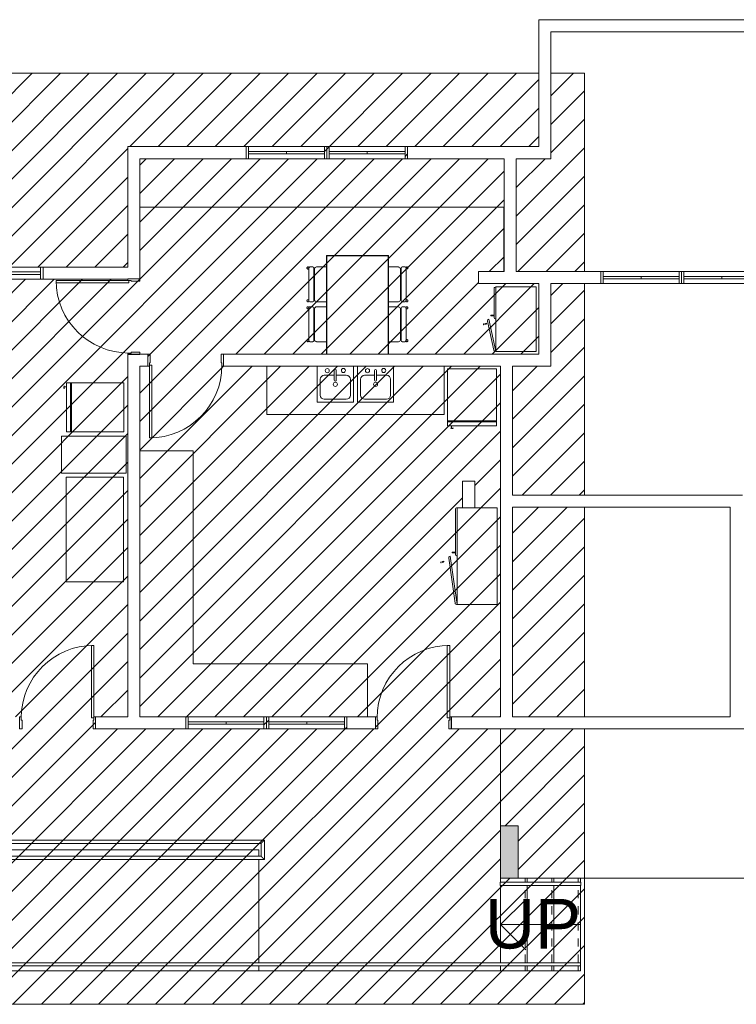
# Model space of a CAD drawing. Header units: metres. Extents: x -32 to 570, y -81 to 66.
# Tile 22 of 27: x 28 to 37, y -12 to 1. Entities that reach past the tile are written whole.
import ezdxf

# ---------------------------------------------------------------- set-up
doc = ezdxf.new("R2010")
doc.units = ezdxf.units.M
doc.linetypes.add('_Tracejado pequeno', pattern=[0.00225, 0.0015, -0.00075])
for name, color, linetype, lineweight in [('A-DETL', 90, 'Continuous', 25), ('A-DETL-GENF', 92, 'Continuous', 25), ('A-DOOR', 31, 'Continuous', 25), ('A-FLOR', 192, 'Continuous', 25), ('A-FLOR-HRAL', 11, 'Continuous', 25), ('A-FLOR-LEVL', 51, 'Continuous', 25), ('A-GLAZ', 151, 'Continuous', 25), ('A-WALL', 113, 'Continuous', 25), ('G-IMPT', 8, 'Continuous', 25), ('I-FURN', 30, 'Continuous', 25), ('P-SANR-FIXT', 6, 'Continuous', 25), ('Q-CASE', 31, 'Continuous', 25), ('Q-SPCQ', 91, 'Continuous', 25), ('S-COLS', 52, 'Continuous', 25), ('S-STRS', 31, 'Continuous', 25), ('S-STRS-ANNO', 31, 'Continuous', 25), ('S-STRS-IDEN', 31, 'Continuous', 25)]:
    doc.layers.add(name, color=color, linetype=linetype, lineweight=lineweight)
doc.styles.add('Arial_3', font='arial.ttf', dxfattribs={"height": 0.614708})

# ---------------------------------------------------------------- blocks, each defined once
blk = doc.blocks.new('Porta acessivel 90cm-FLA - 90x210 _acessível s_ barra_-4342257-PLANTA BAIXA')
at = {"layer": 'A-DOOR', "lineweight": 9}
for p, q in [((0.4125, 0.9626), (0.4125, 0.0626)), ((0.4425, 0.9626), (0.4125, 0.9626)), ((0.4425, 0.0626), (0.4425, 0.9626)), ((0.4125, 0.0626), (0.4425, 0.0626))]:
    blk.add_line(p, q, dxfattribs=at)
at = {"layer": 'A-DOOR', "lineweight": 13}
for p, q in [((-0.4575, 0.075), (-0.4775, 0.075)), ((-0.4775, 0.075), (-0.4775, -0.075)), ((-0.4575, 0.0338), (-0.4575, 0.075)), ((-0.4475, 0.0338), (-0.4575, 0.0338)), ((-0.4475, -0.075), (-0.4475, 0.0338)), ((0.4325, 0.0338), (0.4425, 0.0338)), ((0.4325, -0.075), (0.4325, 0.0338)), ((0.4425, 0.0338), (0.4425, 0.075)), ((0.4425, 0.075), (0.4625, 0.075)), ((0.4625, 0.075), (0.4625, -0.075)), ((-0.4775, -0.075), (-0.4475, -0.075)), ((0.4625, -0.075), (0.4325, -0.075))]:
    blk.add_line(p, q, dxfattribs=at)
at = {"layer": 'A-DOOR', "lineweight": 9}
blk.add_arc((0.4425, 0.0626), 0.9, 90, 180, dxfattribs=at)
blk = doc.blocks.new('Janela Abrir- 2 folhas-FLA_GLEOKrfa - 60x50 h_1_60-4411848-PLANTA BAIXA')
at = {"layer": 'A-GLAZ', "lineweight": 9}
for p, q in [((-0.5, 0.075), (-0.47, 0.075)), ((-0.5, -0.075), (-0.5, 0.075)), ((-0.47, 0.075), (-0.47, -0.075)), ((-0.47, 0.075), (0.47, 0.075)), ((-0.47, 0.015), (-0.47, -0.015)), ((-0.47, 0.015), (0, 0.015)), ((0, 0.015), (0, -0.015)), ((0.47, 0.015), (0, 0.015)), ((0, 0.015), (0, -0.015)), ((0.47, 0.075), (0.5, 0.075)), ((0.47, -0.075), (0.47, 0.075)), ((0.47, 0.015), (0.47, -0.015)), ((0.5, 0.075), (0.5, -0.075)), ((-0.47, -0.075), (-0.5, -0.075)), ((-0.47, -0.015), (0, -0.015)), ((0.47, -0.075), (-0.47, -0.075)), ((0.47, -0.015), (0, -0.015)), ((0.5, -0.075), (0.47, -0.075))]:
    blk.add_line(p, q, dxfattribs=at)
blk = doc.blocks.new('Janela Abrir- 2 folhas-FLA_GLEOKrfa - 60x50 h_1_60-4411633-PLANTA BAIXA')
at = {"layer": 'A-GLAZ', "lineweight": 9}
for p, q in [((-0.47, 0.075), (-0.5, 0.075)), ((-0.5, 0.075), (-0.5, -0.075)), ((-0.47, -0.075), (-0.47, 0.075)), ((0.47, 0.075), (-0.47, 0.075)), ((-0.47, -0.015), (-0.47, 0.015)), ((-0.47, 0.015), (0, 0.015)), ((0, -0.015), (0, 0.015)), ((0.47, 0.015), (0, 0.015)), ((0, -0.015), (0, 0.015)), ((0.47, 0.075), (0.47, -0.075)), ((0.5, 0.075), (0.47, 0.075)), ((0.47, -0.015), (0.47, 0.015)), ((0.5, -0.075), (0.5, 0.075)), ((-0.5, -0.075), (-0.47, -0.075)), ((-0.47, -0.015), (0, -0.015)), ((-0.47, -0.075), (0.47, -0.075)), ((0.47, -0.015), (0, -0.015)), ((0.47, -0.075), (0.5, -0.075))]:
    blk.add_line(p, q, dxfattribs=at)
blk = doc.blocks.new('Porta acessivel 90cm-FLA - 90x210 _acessível s_ barra_-4481308-PLANTA BAIXA')
at = {"layer": 'A-DOOR', "lineweight": 9}
for p, q in [((0.4125, 0.9626), (0.4125, 0.0626)), ((0.4425, 0.9626), (0.4125, 0.9626)), ((0.4425, 0.0626), (0.4425, 0.9626)), ((0.4125, 0.0626), (0.4425, 0.0626))]:
    blk.add_line(p, q, dxfattribs=at)
at = {"layer": 'A-DOOR', "lineweight": 13}
for p, q in [((-0.4575, 0.075), (-0.4775, 0.075)), ((-0.4775, 0.075), (-0.4775, -0.075)), ((-0.4575, 0.0338), (-0.4575, 0.075)), ((-0.4475, 0.0338), (-0.4575, 0.0338)), ((-0.4475, -0.075), (-0.4475, 0.0338)), ((0.4325, 0.0338), (0.4425, 0.0338)), ((0.4325, -0.075), (0.4325, 0.0338)), ((0.4425, 0.0338), (0.4425, 0.075)), ((0.4425, 0.075), (0.4625, 0.075)), ((0.4625, 0.075), (0.4625, -0.075)), ((-0.4775, -0.075), (-0.4475, -0.075)), ((0.4625, -0.075), (0.4325, -0.075))]:
    blk.add_line(p, q, dxfattribs=at)
at = {"layer": 'A-DOOR', "lineweight": 9}
blk.add_arc((0.4425, 0.0626), 0.9, 90, 180, dxfattribs=at)
blk = doc.blocks.new('Janela Abrir- 2 folhas-FLA_GLEOKrfa - 60x50 h_1_60-4411647-PLANTA BAIXA')
at = {"layer": 'A-GLAZ', "lineweight": 9}
for p, q in [((-0.47, 0.075), (-0.5, 0.075)), ((-0.5, 0.075), (-0.5, -0.075)), ((-0.47, -0.075), (-0.47, 0.075)), ((0.47, 0.075), (-0.47, 0.075)), ((-0.47, -0.015), (-0.47, 0.015)), ((-0.47, 0.015), (0, 0.015)), ((0, -0.015), (0, 0.015)), ((0.47, 0.015), (0, 0.015)), ((0, -0.015), (0, 0.015)), ((0.47, 0.075), (0.47, -0.075)), ((0.5, 0.075), (0.47, 0.075)), ((0.47, -0.015), (0.47, 0.015)), ((0.5, -0.075), (0.5, 0.075)), ((-0.5, -0.075), (-0.47, -0.075)), ((-0.47, -0.015), (0, -0.015)), ((-0.47, -0.075), (0.47, -0.075)), ((0.47, -0.015), (0, -0.015)), ((0.47, -0.075), (0.5, -0.075))]:
    blk.add_line(p, q, dxfattribs=at)
blk = doc.blocks.new('Janela Abrir- 2 folhas-FLA_GLEOKrfa - 60x50 h_1_60-4411646-PLANTA BAIXA')
at = {"layer": 'A-GLAZ', "lineweight": 9}
for p, q in [((-0.5, 0.075), (-0.47, 0.075)), ((-0.5, -0.075), (-0.5, 0.075)), ((-0.47, 0.075), (-0.47, -0.075)), ((-0.47, 0.075), (0.47, 0.075)), ((-0.47, 0.015), (-0.47, -0.015)), ((-0.47, 0.015), (0, 0.015)), ((0, 0.015), (0, -0.015)), ((0.47, 0.015), (0, 0.015)), ((0, 0.015), (0, -0.015)), ((0.47, 0.075), (0.5, 0.075)), ((0.47, -0.075), (0.47, 0.075)), ((0.47, 0.015), (0.47, -0.015)), ((0.5, 0.075), (0.5, -0.075)), ((-0.47, -0.075), (-0.5, -0.075)), ((-0.47, -0.015), (0, -0.015)), ((0.47, -0.075), (-0.47, -0.075)), ((0.47, -0.015), (0, -0.015)), ((0.5, -0.075), (0.47, -0.075))]:
    blk.add_line(p, q, dxfattribs=at)
blk = doc.blocks.new('Janela Abrir- 2 folhas-FLA_GLEOKrfa - 60x50 h_1_60-V32-PLANTA BAIXA')
at = {"layer": 'A-GLAZ', "lineweight": 9}
for p, q in [((-0.47, 0.075), (-0.5, 0.075)), ((-0.5, 0.075), (-0.5, -0.075)), ((-0.47, -0.075), (-0.47, 0.075)), ((0.47, 0.075), (-0.47, 0.075)), ((-0.47, -0.015), (-0.47, 0.015)), ((-0.47, 0.015), (0, 0.015)), ((0, -0.015), (0, 0.015)), ((0.47, 0.015), (0, 0.015)), ((0, -0.015), (0, 0.015)), ((0.47, 0.075), (0.47, -0.075)), ((0.5, 0.075), (0.47, 0.075)), ((0.47, -0.015), (0.47, 0.015)), ((0.5, -0.075), (0.5, 0.075)), ((-0.5, -0.075), (-0.47, -0.075)), ((-0.47, -0.015), (0, -0.015)), ((-0.47, -0.075), (0.47, -0.075)), ((0.47, -0.015), (0, -0.015)), ((0.47, -0.075), (0.5, -0.075))]:
    blk.add_line(p, q, dxfattribs=at)
blk = doc.blocks.new('Janela Abrir- 2 folhas-FLA_GLEOKrfa - 60x50 h_1_60-V33-PLANTA BAIXA')
at = {"layer": 'A-GLAZ', "lineweight": 9}
for p, q in [((-0.5, 0.075), (-0.47, 0.075)), ((-0.5, -0.075), (-0.5, 0.075)), ((-0.47, 0.075), (-0.47, -0.075)), ((-0.47, 0.075), (0.47, 0.075)), ((-0.47, 0.015), (-0.47, -0.015)), ((-0.47, 0.015), (0, 0.015)), ((0, 0.015), (0, -0.015)), ((0.47, 0.015), (0, 0.015)), ((0, 0.015), (0, -0.015)), ((0.47, 0.075), (0.5, 0.075)), ((0.47, -0.075), (0.47, 0.075)), ((0.47, 0.015), (0.47, -0.015)), ((0.5, 0.075), (0.5, -0.075)), ((-0.47, -0.075), (-0.5, -0.075)), ((-0.47, -0.015), (0, -0.015)), ((0.47, -0.075), (-0.47, -0.075)), ((0.47, -0.015), (0, -0.015)), ((0.5, -0.075), (0.47, -0.075))]:
    blk.add_line(p, q, dxfattribs=at)
blk = doc.blocks.new('Granito 2 - Granito 1-4359896-PLANTA BAIXA')
at = {"layer": 'Q-CASE', "lineweight": 9}
for p, q in [((-2.582, -4.667), (-3.242, -4.667)), ((-2.582, -7.281), (-2.582, -4.667)), ((-2.582, -7.307), (-2.582, -7.281)), ((-0.417, -7.307), (-2.582, -7.307)), ((-0.417, -7.967), (-0.417, -7.307))]:
    blk.add_line(p, q, dxfattribs=at)
blk = doc.blocks.new('Granito2 - Granito2-4359973-PLANTA BAIXA')
at = {"layer": 'Q-CASE', "lineweight": 9}
blk.add_line((-3.242, -1.642), (1.278, -1.642), dxfattribs=at)
blk = doc.blocks.new('Bancada4 - Bancada6-4360181-PLANTA BAIXA')
at = {"layer": 'Q-CASE', "lineweight": 9}
for p, q in [((-1.667, -3.617), (-1.667, -4.217)), ((-1.043, -4.064), (-1.043, -3.617)), ((-0.593, -3.617), (-0.593, -4.064)), ((-0.543, -4.064), (-0.543, -3.617)), ((-0.093, -3.617), (-0.093, -4.064)), ((0.533, -4.217), (0.533, -3.617)), ((-0.593, -4.064), (-1.043, -4.064)), ((-0.093, -4.064), (-0.543, -4.064)), ((-1.667, -4.217), (0.533, -4.217))]:
    blk.add_line(p, q, dxfattribs=at)
blk = doc.blocks.new('_Produtos_Arq_Bib_Freezer_-_Upright_404 - 11ZREF01_dwg-4382188-PLANTA BAIXA')
at = {"layer": 'G-IMPT', "lineweight": 9}
for p, q in [((0, 0), (0, 0.61)), ((0.648, 0.61), (0, 0.61)), ((0.66, 0.61), (0.648, 0.61)), ((0.648, 0.61), (0.648, 0)), ((0.648, 0), (0.648, 0.61)), ((0.66, 0.61), (0.66, 0)), ((0.711, 0.61), (0.66, 0.61)), ((0.66, 0), (0.66, 0.61)), ((0.711, 0.61), (0.711, 0)), ((0.648, 0), (0, 0)), ((0.66, 0), (0.648, 0)), ((0.711, 0), (0.66, 0)), ((0.711, 0.051), (0.737, 0.051)), ((0.737, 0.051), (0.711, 0.051)), ((0.711, 0.051), (0.737, 0.051)), ((0.737, 0.051), (0.711, 0.051)), ((0.737, 0.038), (0.737, 0.076)), ((0.737, 0.076), (0.741, 0.068)), ((0.737, 0.038), (0.737, 0.076)), ((0.737, 0.076), (0.741, 0.068)), ((0.737, 0.038), (0.737, 0.076)), ((0.737, 0.076), (0.741, 0.068)), ((0.737, 0.038), (0.737, 0.076)), ((0.737, 0.076), (0.741, 0.068)), ((0.737, 0.038), (0.74, 0.042)), ((0.737, 0.038), (0.74, 0.042)), ((0.737, 0.038), (0.74, 0.042)), ((0.737, 0.038), (0.74, 0.042)), ((0.742, 0.05), (0.74, 0.042)), ((0.742, 0.05), (0.74, 0.042)), ((0.742, 0.05), (0.74, 0.042)), ((0.742, 0.05), (0.74, 0.042)), ((0.741, 0.068), (0.742, 0.061)), ((0.741, 0.068), (0.742, 0.061)), ((0.741, 0.068), (0.742, 0.061)), ((0.741, 0.068), (0.742, 0.061)), ((0.742, 0.061), (0.742, 0.05)), ((0.742, 0.061), (0.742, 0.05)), ((0.742, 0.061), (0.742, 0.05)), ((0.742, 0.061), (0.742, 0.05))]:
    blk.add_line(p, q, dxfattribs=at)
blk = doc.blocks.new('_Produtos_Arq_Bib_Freezer_-_Upright_404 - _Produtos_Arq_Bib_Freezer_-_Upright_404-4382549-PLANTA BAIXA')
blk.add_blockref('_Produtos_Arq_Bib_Freezer_-_Upright_404 - 11ZREF01_dwg-4382188-PLANTA BAIXA', (0, 0))
blk = doc.blocks.new('Ármario Glendo - Armário 1_20x0_50-4430999-PLANTA BAIXA')
at = {"layer": 'Q-CASE', "lineweight": 9}
for p, q in [((-0.031, 0.186), (-0.034, 0.185)), ((-0.034, 0.185), (-0.031, 0.186)), ((-0.031, 0.186), (-0.034, 0.185)), ((-0.034, 0.185), (-0.031, 0.186)), ((-0.034, 0.185), (-0.031, 0.174)), ((-0.034, 0.185), (-0.031, 0.174)), ((-0.03, 0.17), (-0.028, 0.162)), ((-0.03, 0.17), (-0.028, 0.162)), ((-0.028, 0.178), (-0.027, 0.178)), ((-0.02, 0.164), (-0.028, 0.162)), ((-0.028, 0.162), (-0.02, 0.164)), ((-0.02, 0.164), (-0.028, 0.162)), ((-0.028, 0.162), (-0.02, 0.164)), ((-0.024, 0.176), (-0.026, 0.187)), ((-0.024, 0.176), (-0.026, 0.187)), ((-0.02, 0.164), (-0.022, 0.172)), ((-0.02, 0.164), (-0.022, 0.172)), ((-0.555, 0), (0.043, 0.085)), ((0.019, 0.1), (-0.541, 0.024)), ((0.065, 0.02), (0.625, 0.02)), ((0.086, 0.044), (0.086, 0.033)), ((0.086, 0.044), (0.086, 0.033)), ((0.086, 0.029), (0.086, 0.02)), ((0.086, 0.029), (0.086, 0.02)), ((0.086, 0.02), (0.094, 0.02)), ((0.094, 0.02), (0.086, 0.02)), ((0.086, 0.02), (0.094, 0.02)), ((0.094, 0.02), (0.086, 0.02)), ((0.089, 0.035), (0.09, 0.035)), ((0.09, 0.044), (0.094, 0.044)), ((0.094, 0.044), (0.09, 0.044)), ((0.09, 0.044), (0.094, 0.044)), ((0.094, 0.044), (0.09, 0.044)), ((0.094, 0.033), (0.094, 0.044)), ((0.094, 0.033), (0.094, 0.044)), ((0.094, 0.02), (0.094, 0.028)), ((0.094, 0.02), (0.094, 0.028)), ((-0.555, 0), (0.645, 0)), ((-0.555, 0), (-0.555, -0.5)), ((0.045, 0), (0.645, 0)), ((0.645, -0.07), (0.645, 0)), ((0.645, -0.5), (0.645, -0.22)), ((-0.555, -0.5), (0.645, -0.5))]:
    blk.add_line(p, q, dxfattribs=at)
at = {"layer": 'Q-CASE', "lineweight": 9, "flags": 128}
for points in [[(-0.034, 0.202), (-0.035, 0.202), (-0.036, 0.202), (-0.036, 0.201), (-0.037, 0.201), (-0.037, 0.2), (-0.038, 0.199), (-0.038, 0.199), (-0.038, 0.197), (-0.038, 0.197), (-0.038, 0.196), (-0.038, 0.196)], [(-0.028, 0.199), (-0.028, 0.199), (-0.029, 0.2), (-0.03, 0.201), (-0.031, 0.202), (-0.032, 0.202), (-0.032, 0.202), (-0.033, 0.202), (-0.034, 0.202)], [(-0.028, 0.178), (-0.029, 0.177), (-0.03, 0.176), (-0.031, 0.175), (-0.031, 0.174), (-0.032, 0.173), (-0.031, 0.172), (-0.031, 0.171), (-0.03, 0.17), (-0.029, 0.169), (-0.028, 0.169), (-0.027, 0.169), (-0.025, 0.169)], [(-0.031, 0.172), (-0.032, 0.173), (-0.031, 0.174)], [(-0.031, 0.176), (-0.03, 0.177), (-0.029, 0.177), (-0.028, 0.178)], [(-0.025, 0.169), (-0.027, 0.169), (-0.028, 0.169), (-0.029, 0.169), (-0.03, 0.17)], [(-0.022, 0.172), (-0.022, 0.173), (-0.022, 0.175), (-0.022, 0.176), (-0.023, 0.177), (-0.024, 0.177), (-0.025, 0.178), (-0.027, 0.178), (-0.028, 0.178)], [(-0.025, 0.178), (-0.024, 0.177), (-0.023, 0.177)], [(-0.022, 0.171), (-0.023, 0.17), (-0.024, 0.169), (-0.025, 0.169)], [(-0.025, 0.169), (-0.024, 0.169), (-0.023, 0.17), (-0.022, 0.171)], [(-0.022, 0.175), (-0.022, 0.173), (-0.022, 0.172)], [(0.09, 0.061), (0.09, 0.06), (0.089, 0.06), (0.088, 0.06), (0.088, 0.06), (0.087, 0.059), (0.087, 0.059), (0.086, 0.058), (0.085, 0.057), (0.085, 0.056), (0.085, 0.056), (0.085, 0.056)], [(0.085, 0.031), (0.085, 0.049), (0.085, 0.055), (0.085, 0.051), (0.085, 0.039), (0.085, 0.031)], [(0.09, 0.026), (0.089, 0.026), (0.088, 0.027), (0.087, 0.027), (0.086, 0.028), (0.085, 0.029), (0.085, 0.031), (0.085, 0.032), (0.086, 0.033), (0.087, 0.034), (0.088, 0.035)], [(0.09, 0.035), (0.089, 0.035), (0.088, 0.035), (0.087, 0.034), (0.086, 0.033), (0.085, 0.032), (0.085, 0.031), (0.085, 0.029), (0.086, 0.028), (0.087, 0.027), (0.088, 0.027), (0.089, 0.026), (0.09, 0.026)], [(0.095, 0.056), (0.095, 0.056), (0.095, 0.057), (0.095, 0.058), (0.094, 0.059), (0.093, 0.06), (0.092, 0.06), (0.091, 0.06), (0.09, 0.061)], [(0.09, 0.035), (0.092, 0.035), (0.093, 0.035), (0.094, 0.034), (0.095, 0.033), (0.095, 0.032), (0.095, 0.031), (0.095, 0.029), (0.095, 0.028), (0.094, 0.027), (0.093, 0.027), (0.092, 0.026), (0.09, 0.026)], [(0.09, 0.026), (0.092, 0.026), (0.093, 0.027), (0.094, 0.027), (0.095, 0.028), (0.095, 0.029), (0.095, 0.031), (0.095, 0.032), (0.095, 0.033), (0.094, 0.034), (0.093, 0.035), (0.092, 0.035), (0.09, 0.035)], [(0.095, 0.031), (0.095, 0.049), (0.095, 0.055), (0.095, 0.051), (0.095, 0.039), (0.095, 0.031)]]:
    blk.add_lwpolyline(points, dxfattribs=at)
at = {"layer": 'Q-CASE', "lineweight": 9}
for centre, radius, start, end in [((-0.536, 0.005), 0.02, 105, 195), ((0.028, 0.087), 0.0155, 354.0116, 125.9884), ((0.065, 0), 0.02, 90, 180), ((0.625, 0), 0.02, 360, 90)]:
    blk.add_arc(centre, radius, start, end, dxfattribs=at)
blk = doc.blocks.new('_Produtos_Arq_Bib_M_Pia da cozinha-Ilha - 450 x 450 mm-4390387-PLANTA BAIXA')
at = {"layer": 'P-SANR-FIXT', "lineweight": 9}
for p, q in [((0.003, 0.17), (0.003, 0.053)), ((0.028, 0.17), (0.028, 0.053)), ((-0.171, 0.062), (-0.171, -0.134)), ((0.003, 0.113), (-0.12, 0.113)), ((0.152, 0.113), (0.028, 0.113)), ((0.203, -0.134), (0.203, 0.062)), ((-0.12, -0.185), (0.152, -0.185))]:
    blk.add_line(p, q, dxfattribs=at)
for centre, radius, start, end in [((-0.084, 0.17), 0.0254, 360, 180), ((-0.084, 0.17), 0.0254, 180, 360), ((0.016, 0.17), 0.0127, 360, 180), ((0.117, 0.172), 0.0254, 360, 180), ((0.117, 0.172), 0.0254, 180, 0), ((-0.12, 0.062), 0.0508, 90, 180), ((0.016, 0), 0.0254, 360, 180), ((0.016, 0), 0.0254, 180, 0), ((0.016, 0.053), 0.0127, 180, 0), ((0.152, 0.062), 0.0508, 360, 90), ((-0.12, -0.134), 0.0508, 180, 270), ((0.152, -0.134), 0.0508, 270, 0)]:
    blk.add_arc(centre, radius, start, end, dxfattribs=at)
blk = doc.blocks.new('Ármario Glendo - Armário 80x50-4431076-PLANTA BAIXA')
at = {"layer": 'Q-CASE', "lineweight": 9}
for p, q in [((-0.018, 0.136), (-0.021, 0.135)), ((-0.021, 0.135), (-0.018, 0.136)), ((-0.018, 0.136), (-0.021, 0.135)), ((-0.021, 0.135), (-0.018, 0.136)), ((-0.021, 0.135), (-0.018, 0.124)), ((-0.021, 0.135), (-0.018, 0.124)), ((-0.014, 0.128), (-0.013, 0.128)), ((-0.01, 0.126), (-0.013, 0.137)), ((-0.01, 0.126), (-0.013, 0.137)), ((-0.007, 0.114), (-0.009, 0.122)), ((-0.007, 0.114), (-0.009, 0.122)), ((-0.355, 0), (0.043, 0.085)), ((0.019, 0.1), (-0.341, 0.024)), ((-0.017, 0.12), (-0.015, 0.112)), ((-0.017, 0.12), (-0.015, 0.112)), ((-0.007, 0.114), (-0.015, 0.112)), ((-0.015, 0.112), (-0.007, 0.114)), ((-0.007, 0.114), (-0.015, 0.112)), ((-0.015, 0.112), (-0.007, 0.114)), ((0.065, 0.02), (0.425, 0.02)), ((0.086, 0.044), (0.086, 0.033)), ((0.086, 0.044), (0.086, 0.033)), ((0.086, 0.029), (0.086, 0.02)), ((0.086, 0.029), (0.086, 0.02)), ((0.086, 0.02), (0.094, 0.02)), ((0.094, 0.02), (0.086, 0.02)), ((0.086, 0.02), (0.094, 0.02)), ((0.094, 0.02), (0.086, 0.02)), ((0.089, 0.035), (0.09, 0.035)), ((0.09, 0.044), (0.094, 0.044)), ((0.094, 0.044), (0.09, 0.044)), ((0.09, 0.044), (0.094, 0.044)), ((0.094, 0.044), (0.09, 0.044)), ((0.094, 0.033), (0.094, 0.044)), ((0.094, 0.033), (0.094, 0.044)), ((0.094, 0.02), (0.094, 0.028)), ((0.094, 0.02), (0.094, 0.028)), ((-0.355, 0), (0.445, 0)), ((-0.355, 0), (-0.355, -0.5)), ((0.045, 0), (0.445, 0)), ((0.445, -0.5), (0.445, 0)), ((-0.355, -0.5), (0.445, -0.5))]:
    blk.add_line(p, q, dxfattribs=at)
at = {"layer": 'Q-CASE', "lineweight": 9, "flags": 128}
for points in [[(-0.021, 0.152), (-0.022, 0.152), (-0.022, 0.152), (-0.023, 0.151), (-0.023, 0.151), (-0.024, 0.15), (-0.024, 0.149), (-0.024, 0.149), (-0.025, 0.147), (-0.025, 0.147), (-0.025, 0.146), (-0.025, 0.146)], [(-0.015, 0.149), (-0.015, 0.149), (-0.015, 0.15), (-0.016, 0.151), (-0.017, 0.152), (-0.018, 0.152), (-0.019, 0.152), (-0.02, 0.152), (-0.021, 0.152)], [(-0.018, 0.126), (-0.017, 0.127), (-0.016, 0.127), (-0.014, 0.128)], [(-0.014, 0.128), (-0.016, 0.127), (-0.017, 0.126), (-0.018, 0.125), (-0.018, 0.124), (-0.018, 0.123), (-0.018, 0.122), (-0.018, 0.121), (-0.017, 0.12), (-0.016, 0.119), (-0.015, 0.119), (-0.013, 0.119), (-0.012, 0.119)], [(-0.018, 0.122), (-0.018, 0.123), (-0.018, 0.124)], [(-0.008, 0.122), (-0.008, 0.123), (-0.008, 0.125), (-0.009, 0.126), (-0.01, 0.127), (-0.011, 0.127), (-0.012, 0.128), (-0.013, 0.128), (-0.014, 0.128)], [(-0.012, 0.128), (-0.011, 0.127), (-0.01, 0.127)], [(-0.008, 0.125), (-0.008, 0.123), (-0.008, 0.122)], [(-0.012, 0.119), (-0.013, 0.119), (-0.015, 0.119), (-0.016, 0.119), (-0.017, 0.12)], [(-0.009, 0.121), (-0.01, 0.12), (-0.011, 0.119), (-0.012, 0.119)], [(-0.012, 0.119), (-0.011, 0.119), (-0.01, 0.12), (-0.009, 0.121)], [(0.09, 0.061), (0.09, 0.06), (0.089, 0.06), (0.088, 0.06), (0.088, 0.06), (0.087, 0.059), (0.087, 0.059), (0.086, 0.058), (0.085, 0.057), (0.085, 0.056), (0.085, 0.056), (0.085, 0.056)], [(0.085, 0.031), (0.085, 0.049), (0.085, 0.055), (0.085, 0.051), (0.085, 0.039), (0.085, 0.031)], [(0.09, 0.026), (0.089, 0.026), (0.088, 0.027), (0.087, 0.027), (0.086, 0.028), (0.085, 0.029), (0.085, 0.031), (0.085, 0.032), (0.086, 0.033), (0.087, 0.034), (0.088, 0.035)], [(0.09, 0.035), (0.089, 0.035), (0.088, 0.035), (0.087, 0.034), (0.086, 0.033), (0.085, 0.032), (0.085, 0.031), (0.085, 0.029), (0.086, 0.028), (0.087, 0.027), (0.088, 0.027), (0.089, 0.026), (0.09, 0.026)], [(0.095, 0.056), (0.095, 0.056), (0.095, 0.057), (0.095, 0.058), (0.094, 0.059), (0.093, 0.06), (0.092, 0.06), (0.091, 0.06), (0.09, 0.061)], [(0.09, 0.035), (0.092, 0.035), (0.093, 0.035), (0.094, 0.034), (0.095, 0.033), (0.095, 0.032), (0.095, 0.031), (0.095, 0.029), (0.095, 0.028), (0.094, 0.027), (0.093, 0.027), (0.092, 0.026), (0.09, 0.026)], [(0.09, 0.026), (0.092, 0.026), (0.093, 0.027), (0.094, 0.027), (0.095, 0.028), (0.095, 0.029), (0.095, 0.031), (0.095, 0.032), (0.095, 0.033), (0.094, 0.034), (0.093, 0.035), (0.092, 0.035), (0.09, 0.035)], [(0.095, 0.031), (0.095, 0.049), (0.095, 0.055), (0.095, 0.051), (0.095, 0.039), (0.095, 0.031)]]:
    blk.add_lwpolyline(points, dxfattribs=at)
at = {"layer": 'Q-CASE', "lineweight": 9}
for centre, radius, start, end in [((-0.336, 0.005), 0.02, 105, 195), ((0.028, 0.087), 0.0155, 354.0116, 125.9884), ((0.065, 0), 0.02, 90, 180), ((0.425, 0), 0.02, 360, 90)]:
    blk.add_arc(centre, radius, start, end, dxfattribs=at)
blk = doc.blocks.new('_Produtos_Arq_Bib_Freezer_Chest_395 - 72_ x 28_-4396814-PLANTA BAIXA')
at = {"layer": 'Q-SPCQ', "lineweight": 9}
for p, q in [((-0.65, -0.3556), (-0.65, 0.3556)), ((-0.65, 0.3556), (0.65, 0.3556)), ((0.65, 0.3556), (0.65, -0.3556)), ((0.65, -0.3556), (-0.65, -0.3556))]:
    blk.add_line(p, q, dxfattribs=at)
blk = doc.blocks.new('_Produtos_Arq_Bib_M_Armário base-Porta simples - 300 mm-4399097-PLANTA BAIXA')
at = {"layer": 'Q-CASE', "lineweight": 9}
for p, q in [((0.249, 0), (-0.211, 0)), ((-0.211, 0), (-0.211, -0.8)), ((0.249, -0.8), (0.249, 0)), ((-0.211, -0.8), (0.249, -0.8))]:
    blk.add_line(p, q, dxfattribs=at)
blk = doc.blocks.new('Mesa Glendo 1_20X_75 - 72x30-4473434-PLANTA BAIXA')
at = {"layer": 'I-FURN', "lineweight": 9}
for p, q in [((0.613, 0.384), (-0.613, 0.384)), ((-0.612, -0.383), (-0.612, 0.383)), ((-0.612, 0.383), (0.612, 0.383)), ((-0.611, 0.383), (-0.612, 0.383)), ((-0.611, 0.383), (0.611, 0.383)), ((-0.611, -0.383), (-0.611, 0.383)), ((-0.61, 0.381), (-0.61, -0.381)), ((0.61, 0.381), (-0.61, 0.381)), ((0.61, 0.381), (-0.61, 0.381)), ((-0.61, 0.381), (-0.61, -0.381)), ((0.61, 0.381), (0.61, -0.381)), ((0.61, -0.381), (0.61, 0.381)), ((0.611, -0.383), (0.611, 0.383)), ((0.611, 0.383), (0.612, 0.383)), ((0.612, 0.383), (0.612, -0.383)), ((0.613, -0.384), (0.613, 0.384)), ((-0.613, -0.384), (0.613, -0.384)), ((-0.612, -0.383), (-0.611, -0.383)), ((0.612, -0.383), (-0.612, -0.383)), ((0.611, -0.383), (-0.611, -0.383)), ((-0.61, -0.381), (0.61, -0.381)), ((-0.61, -0.381), (0.61, -0.381)), ((0.612, -0.383), (0.611, -0.383))]:
    blk.add_line(p, q, dxfattribs=at)
for points in [[(-0.612, 0.383), (-0.612, 0.383), (-0.612, 0.384), (-0.612, 0.384), (-0.612, 0.384)], [(-0.612, -0.384), (-0.612, -0.384), (-0.612, -0.384), (-0.612, -0.383), (-0.612, -0.383)]]:
    blk.add_open_spline(points, degree=3, dxfattribs=at)
for points, knots in [([(0.612, 0.383), (0.612, 0.383), (0.612, 0.384), (0.612, 0.384), (0.613, 0.384), (0.613, 0.384)], [-1, -1, -1, -1, -0.75, -0.5, -0.2839626, -0.2839626, -0.2839626, -0.2839626]), ([(0.613, -0.384), (0.613, -0.384), (0.612, -0.384), (0.612, -0.384), (0.612, -0.383), (0.612, -0.383)], [0.2839626, 0.2839626, 0.2839626, 0.2839626, 0.5, 0.75, 1, 1, 1, 1])]:
    blk.add_open_spline(points, degree=3, knots=knots, dxfattribs=at)
blk = doc.blocks.new('Chair-Breuer - Chair-Breuer-4470652-PLANTA BAIXA')
at = {"layer": 'I-FURN', "lineweight": 9}
for p, q in [((-0.216, -0.003), (-0.216, -0.127)), ((0.216, -0.127), (0.216, -0.003)), ((-0.216, -0.174), (-0.216, -0.211)), ((0.203, -0.161), (-0.203, -0.161)), ((-0.203, -0.224), (0.203, -0.224)), ((-0.191, -0.152), (0.19, -0.152)), ((0.216, -0.211), (0.216, -0.174))]:
    blk.add_line(p, q, dxfattribs=at)
for centre, radius, start, end in [((-0.191, -0.127), 0.0254, 180, 270), ((-0.203, -0.174), 0.0127, 90, 180), ((-0.203, -0.211), 0.0127, 180, 270), ((0.19, -0.127), 0.0254, 270, 360), ((0.203, -0.174), 0.0127, 0, 90), ((0.203, -0.211), 0.0127, 270, 0)]:
    blk.add_arc(centre, radius, start, end, dxfattribs=at)
for points in [[(-0.203, -0.22), (-0.205, -0.22), (-0.207, -0.221), (-0.209, -0.222), (-0.212, -0.223), (-0.215, -0.227), (-0.217, -0.231), (-0.216, -0.237), (-0.214, -0.241), (-0.211, -0.244), (-0.207, -0.245), (-0.205, -0.246), (-0.203, -0.246)], [(-0.203, -0.246), (-0.202, -0.246), (-0.2, -0.245), (-0.198, -0.244), (-0.195, -0.243), (-0.192, -0.239), (-0.19, -0.235), (-0.191, -0.229), (-0.193, -0.225), (-0.196, -0.222), (-0.2, -0.221), (-0.202, -0.22), (-0.203, -0.22)], [(0.204, -0.22), (0.203, -0.22), (0.201, -0.221), (0.198, -0.222), (0.195, -0.223), (0.192, -0.227), (0.191, -0.231), (0.191, -0.237), (0.194, -0.241), (0.196, -0.244), (0.2, -0.245), (0.202, -0.246), (0.204, -0.246)], [(0.204, -0.246), (0.205, -0.246), (0.207, -0.245), (0.21, -0.244), (0.212, -0.243), (0.215, -0.239), (0.217, -0.235), (0.216, -0.229), (0.214, -0.225), (0.211, -0.222), (0.208, -0.221), (0.205, -0.22), (0.204, -0.22)]]:
    blk.add_open_spline(points, degree=3, knots=[0, 0, 0, 0, 0.076923, 0.153846, 0.230769, 0.307692, 0.461538, 0.615385, 0.711538, 0.807692, 0.903846, 1, 1, 1, 1], dxfattribs=at)
blk = doc.blocks.new('Chair-Breuer - Chair-Breuer-V37-PLANTA BAIXA')
at = {"layer": 'I-FURN', "lineweight": 9}
for p, q in [((-0.216, -0.005), (-0.216, -0.127)), ((0.216, -0.127), (0.216, -0.005)), ((-0.216, -0.174), (-0.216, -0.211)), ((0.203, -0.161), (-0.203, -0.161)), ((-0.203, -0.224), (0.203, -0.224)), ((-0.191, -0.152), (0.19, -0.152)), ((0.216, -0.211), (0.216, -0.174))]:
    blk.add_line(p, q, dxfattribs=at)
for centre, radius, start, end in [((-0.191, -0.127), 0.0254, 180, 270), ((-0.203, -0.174), 0.0127, 90, 180), ((-0.203, -0.211), 0.0127, 180, 270), ((0.19, -0.127), 0.0254, 270, 360), ((0.203, -0.174), 0.0127, 0, 90), ((0.203, -0.211), 0.0127, 270, 0)]:
    blk.add_arc(centre, radius, start, end, dxfattribs=at)
for points in [[(-0.203, -0.22), (-0.205, -0.22), (-0.207, -0.221), (-0.209, -0.222), (-0.212, -0.223), (-0.215, -0.227), (-0.217, -0.231), (-0.216, -0.237), (-0.214, -0.241), (-0.211, -0.244), (-0.207, -0.245), (-0.205, -0.246), (-0.203, -0.246)], [(-0.203, -0.246), (-0.202, -0.246), (-0.2, -0.245), (-0.198, -0.244), (-0.195, -0.243), (-0.192, -0.239), (-0.19, -0.235), (-0.191, -0.229), (-0.193, -0.225), (-0.196, -0.222), (-0.2, -0.221), (-0.202, -0.22), (-0.203, -0.22)], [(0.204, -0.22), (0.203, -0.22), (0.201, -0.221), (0.198, -0.222), (0.195, -0.223), (0.192, -0.227), (0.191, -0.231), (0.191, -0.237), (0.194, -0.241), (0.196, -0.244), (0.2, -0.245), (0.202, -0.246), (0.204, -0.246)], [(0.204, -0.246), (0.205, -0.246), (0.207, -0.245), (0.21, -0.244), (0.212, -0.243), (0.215, -0.239), (0.217, -0.235), (0.216, -0.229), (0.214, -0.225), (0.211, -0.222), (0.208, -0.221), (0.205, -0.22), (0.204, -0.22)]]:
    blk.add_open_spline(points, degree=3, knots=[0, 0, 0, 0, 0.076923, 0.153846, 0.230769, 0.307692, 0.461538, 0.615385, 0.711538, 0.807692, 0.903846, 1, 1, 1, 1], dxfattribs=at)
blk = doc.blocks.new('Railing - Railing-4483682-PLANTA BAIXA')
at = {"layer": 'A-FLOR-HRAL', "lineweight": 9}
for p, q in [((-8.967, -11.017), (2.223, -11.017)), ((-8.967, -11.057), (-8.967, -11.017)), ((-8.967, -11.057), (2.223, -11.057)), ((2.223, -11.017), (2.223, -11.057))]:
    blk.add_line(p, q, dxfattribs=at)
blk = doc.blocks.new('Railing - Railing-4493142-PLANTA BAIXA')
at = {"layer": 'A-FLOR-HRAL', "lineweight": 9}
for p, q in [((-1.697, -9.497), (-12.174, -9.497)), ((-12.174, -9.537), (-12.174, -9.497)), ((-1.697, -9.737), (-1.697, -9.497)), ((-12.174, -9.537), (-1.737, -9.537)), ((-1.737, -9.537), (-1.737, -9.697)), ((-1.737, -9.697), (-8.967, -9.697)), ((-8.967, -9.737), (-8.967, -9.697)), ((-8.967, -9.737), (-1.697, -9.737))]:
    blk.add_line(p, q, dxfattribs=at)
for points in [[(-1.737, -9.537), (-1.737, -9.537), (-1.737, -9.537), (-1.736, -9.536), (-1.735, -9.534), (-1.734, -9.533), (-1.732, -9.532), (-1.731, -9.531), (-1.73, -9.529), (-1.728, -9.527), (-1.726, -9.526), (-1.725, -9.525), (-1.724, -9.523), (-1.723, -9.522), (-1.721, -9.521), (-1.72, -9.52), (-1.719, -9.518), (-1.717, -9.517), (-1.716, -9.516), (-1.715, -9.514), (-1.713, -9.513), (-1.712, -9.512), (-1.711, -9.511), (-1.71, -9.509), (-1.709, -9.508), (-1.707, -9.507), (-1.706, -9.506), (-1.705, -9.505), (-1.704, -9.503), (-1.702, -9.502), (-1.701, -9.501), (-1.7, -9.5), (-1.699, -9.499), (-1.698, -9.497), (-1.697, -9.497), (-1.697, -9.497)], [(-1.737, -9.697), (-1.737, -9.697), (-1.737, -9.697), (-1.736, -9.699), (-1.735, -9.7), (-1.734, -9.701), (-1.732, -9.702), (-1.731, -9.703), (-1.73, -9.705), (-1.728, -9.707), (-1.726, -9.708), (-1.725, -9.709), (-1.724, -9.711), (-1.723, -9.712), (-1.721, -9.713), (-1.72, -9.714), (-1.719, -9.716), (-1.717, -9.717), (-1.716, -9.718), (-1.715, -9.72), (-1.713, -9.721), (-1.712, -9.722), (-1.711, -9.723), (-1.71, -9.725), (-1.709, -9.726), (-1.707, -9.727), (-1.706, -9.728), (-1.705, -9.73), (-1.704, -9.731), (-1.702, -9.732), (-1.701, -9.733), (-1.7, -9.734), (-1.699, -9.736), (-1.698, -9.737), (-1.697, -9.737), (-1.697, -9.737)]]:
    blk.add_open_spline(points, degree=3, knots=[0, 0, 0, 0, 0.083333, 0.125, 0.166667, 0.208333, 0.229167, 0.25, 0.291667, 0.333333, 0.354167, 0.375, 0.395833, 0.416667, 0.4375, 0.458333, 0.479167, 0.5, 0.520833, 0.541667, 0.5625, 0.583333, 0.604167, 0.625, 0.645833, 0.666667, 0.6875, 0.708333, 0.75, 0.770833, 0.791667, 0.833333, 0.875, 0.916667, 1, 1, 1, 1], dxfattribs=at)
blk = doc.blocks.new('Railing - Railing-4493292-PLANTA BAIXA')
at = {"layer": 'A-FLOR-HRAL', "lineweight": 9}
for p, q in [((2.228, -10.019), (1.228, -10.019)), ((1.228, -10.059), (1.228, -10.019)), ((1.228, -10.059), (2.228, -10.059)), ((2.228, -10.019), (2.228, -10.059))]:
    blk.add_line(p, q, dxfattribs=at)

msp = doc.modelspace()

# ---------------------------------------------------------------- hatches: boundary and pattern name
at = {"layer": 'A-DETL-GENF', "lineweight": 9}
h = msp.add_hatch(dxfattribs=at)
h.set_pattern_fill('FP_9', color=1, style=0, pattern_type=2)
h.set_pattern_definition([(45, (32.609, 0), (-0.1767767, 0.1767767), [])])
h.paths.add_polyline_path([(30.037, -11.533), (34.885, -11.533), (34.885, -8.117), (33.232, -8.117), (33.232, -7.967), (33.842, -7.967), (33.842, -3.617), (30.407, -3.617), (30.407, -3.467), (34.317, -3.467), (34.317, -2.592), (33.567, -2.592), (33.567, -2.442), (33.887, -2.442), (33.887, -1.042), (32.687, -1.042), (32.687, -0.892), (34.317, -0.892), (34.317, 0.018), (20.985, 0.018), (20.985, -2.387), (22.727, -2.387), (22.727, -2.537), (22.407, -2.537), (22.407, -2.682), (22.117, -2.682), (22.117, -7.782), (22.407, -7.782), (22.407, -7.967), (23.217, -7.967), (23.217, -8.117), (21.597, -8.117), (21.597, -7.967), (21.967, -7.967), (21.967, -2.537), (20.985, -2.537), (20.985, -11.533), (27.277, -11.533)], flags=0)
h.paths.add_polyline_path([(33.842, -9.967), (33.842, -9.317), (34.062, -9.317), (34.062, -9.967)], flags=0)
h.paths.add_polyline_path([(32.292, -8.117), (31.937, -8.117), (31.937, -7.967), (32.292, -7.967)], flags=0)
h.paths.add_polyline_path([(30.907, -8.117), (29.967, -8.117), (29.967, -7.967), (30.907, -7.967)], flags=0)
h.paths.add_polyline_path([(31.907, -8.117), (30.967, -8.117), (30.967, -7.967), (31.907, -7.967)], flags=0)
h.paths.add_polyline_path([(29.937, -8.117), (28.817, -8.117), (28.817, -7.967), (29.217, -7.967), (29.217, -3.472), (29.367, -3.472), (29.367, -3.467), (29.467, -3.467), (29.467, -3.617), (29.367, -3.617), (29.367, -7.967), (29.937, -7.967)], flags=0)
h.paths.add_polyline_path([(26.235, -8.117), (25.217, -8.117), (25.217, -7.967), (25.417, -7.967), (25.417, -7.822), (25.857, -7.822), (25.857, -7.967), (27.877, -7.967), (27.877, -8.117), (26.667, -8.117)], flags=0)
h.paths.add_polyline_path([(24.187, -8.117), (23.247, -8.117), (23.247, -7.967), (24.187, -7.967)], flags=0)
h.paths.add_polyline_path([(24.257, -8.117), (24.247, -8.117), (24.247, -7.967), (25.187, -7.967), (25.187, -8.117), (24.367, -8.117)], flags=0)
h.paths.add_polyline_path([(33.992, -7.967), (34.885, -7.967), (34.885, -5.367), (33.992, -5.367), (33.992, -6.979)], flags=0)
h.paths.add_polyline_path([(33.522, -5.372), (33.372, -5.372), (33.372, -5.042), (33.522, -5.042), (33.522, -5.367)], flags=0)
h.paths.add_polyline_path([(33.992, -5.217), (34.885, -5.217), (34.885, -2.592), (34.467, -2.592), (34.467, -3.617), (33.992, -3.617), (33.992, -4.692)], flags=0)
h.paths.add_polyline_path([(25.397, -2.702), (25.397, -2.537), (24.727, -2.537), (24.727, -2.387), (26.167, -2.387), (26.167, -2.537), (25.817, -2.537), (25.817, -2.702)], flags=0)
h.paths.add_polyline_path([(29.217, -2.537), (28.167, -2.537), (28.167, -2.387), (29.217, -2.387), (29.217, -0.892), (30.687, -0.892), (30.687, -1.042), (29.367, -1.042), (29.367, -2.532), (29.217, -2.532)], flags=0)
h.paths.add_polyline_path([(26.638, -2.537), (26.197, -2.537), (26.197, -2.387), (27.137, -2.387), (27.137, -2.537), (27.01, -2.537)], flags=0)
h.paths.add_polyline_path([(27.617, -2.537), (27.197, -2.537), (27.197, -2.387), (28.137, -2.387), (28.137, -2.537)], flags=0)
h.paths.add_polyline_path([(24.697, -2.537), (23.757, -2.537), (23.757, -2.387), (24.697, -2.387), (24.697, -2.402)], flags=0)
h.paths.add_polyline_path([(22.867, -2.537), (22.757, -2.537), (22.757, -2.387), (23.697, -2.387), (23.697, -2.537)], flags=0)
h.paths.add_polyline_path([(34.467, -2.442), (34.885, -2.442), (34.885, 0.018), (34.467, 0.018), (34.467, -1.042), (34.037, -1.042), (34.037, -2.442), (34.317, -2.442)], flags=0)
h.paths.add_polyline_path([(32.657, -1.042), (31.717, -1.042), (31.717, -0.892), (32.657, -0.892)], flags=0)
h.paths.add_polyline_path([(31.657, -1.042), (30.717, -1.042), (30.717, -0.892), (31.657, -0.892)], flags=0)
at = {"layer": 'S-COLS'}
msp.add_hatch(color=71, dxfattribs=at).paths.add_polyline_path([(33.842, -9.967), (34.062, -9.967), (34.062, -9.317), (33.842, -9.317)], flags=0)

# ---------------------------------------------------------------- linework, layer by layer
at = {"layer": 'A-DETL', "lineweight": 9}
for p, q in [((34.317, 0.018), (20.985, 0.018)), ((34.885, 0.018), (34.467, 0.018)), ((34.885, -2.442), (34.885, 0.018)), ((34.885, -5.217), (34.885, -2.592)), ((34.885, -7.967), (34.885, -5.367)), ((34.885, -11.533), (34.885, -8.117)), ((20.985, -11.533), (34.885, -11.533))]:
    msp.add_line(p, q, dxfattribs=at)
at = {"layer": 'A-FLOR', "lineweight": 9}
for p, q in [((33.882, -2.442), (33.882, -1.642)), ((33.842, -9.317), (33.842, -8.117)), ((14.387, -9.617), (30.842, -9.617)), ((30.842, -9.617), (30.842, -9.697)), ((30.842, -9.737), (30.842, -11.017)), ((33.842, -9.967), (33.842, -10.019)), ((33.842, -9.969), (50.637, -9.969)), ((33.842, -11.017), (33.842, -10.059)), ((30.842, -11.057), (30.842, -11.117)), ((33.842, -11.117), (33.842, -11.057)), ((30.842, -11.117), (33.842, -11.117))]:
    msp.add_line(p, q, dxfattribs=at)
at = {"layer": 'A-FLOR-LEVL', "lineweight": 9}
for p, q in [((30.476, -9.617), (30.842, -9.617)), ((30.842, -9.697), (30.842, -9.617)), ((30.842, -11.017), (30.842, -9.737)), ((30.842, -11.117), (30.842, -11.057)), ((23.642, -11.117), (30.842, -11.117))]:
    msp.add_line(p, q, dxfattribs=at)
at = {"layer": 'A-WALL', "lineweight": 18}
for p, q in [((44.467, 0.683), (34.317, 0.683)), ((34.317, 0.683), (34.317, -0.892)), ((34.467, 0.533), (37.567, 0.533)), ((34.467, -1.042), (34.467, 0.533)), ((30.687, -0.892), (29.217, -0.892)), ((29.217, -0.892), (29.217, -2.387)), ((30.687, -1.042), (30.687, -0.892)), ((34.317, -0.892), (32.687, -0.892)), ((32.687, -0.892), (32.687, -1.042)), ((29.367, -1.042), (30.687, -1.042)), ((29.367, -2.532), (29.367, -1.042)), ((32.687, -1.042), (33.887, -1.042)), ((33.887, -1.042), (33.887, -2.442)), ((34.037, -2.442), (34.037, -1.042)), ((34.037, -1.042), (34.467, -1.042)), ((29.217, -2.387), (28.167, -2.387)), ((28.167, -2.387), (28.167, -2.537)), ((33.887, -2.442), (33.567, -2.442)), ((33.567, -2.442), (33.567, -2.592)), ((35.087, -2.442), (34.037, -2.442)), ((35.087, -2.592), (35.087, -2.442)), ((28.167, -2.537), (29.217, -2.537)), ((29.217, -2.532), (29.367, -2.532)), ((29.217, -2.537), (29.217, -2.532)), ((33.567, -2.592), (34.317, -2.592)), ((34.317, -2.592), (34.317, -3.467)), ((34.467, -3.617), (34.467, -2.592)), ((34.467, -2.592), (35.087, -2.592)), ((29.367, -3.472), (29.217, -3.472)), ((29.217, -3.472), (29.217, -7.967)), ((29.467, -3.467), (29.367, -3.467)), ((29.367, -3.467), (29.367, -3.472)), ((29.467, -3.617), (29.467, -3.467)), ((34.317, -3.467), (30.407, -3.467)), ((30.407, -3.467), (30.407, -3.617)), ((29.367, -7.967), (29.367, -3.617)), ((29.367, -3.617), (29.467, -3.617)), ((30.407, -3.617), (33.842, -3.617)), ((33.842, -3.617), (33.842, -7.967)), ((33.992, -3.617), (34.467, -3.617)), ((33.992, -5.217), (33.992, -3.617)), ((33.522, -5.042), (33.372, -5.042)), ((33.372, -5.042), (33.372, -5.372)), ((33.522, -5.372), (33.522, -5.042)), ((36.842, -5.217), (33.992, -5.217)), ((33.372, -5.372), (33.522, -5.372)), ((33.992, -7.967), (33.992, -5.367)), ((33.992, -5.367), (36.692, -5.367)), ((36.692, -5.367), (36.692, -7.967)), ((29.217, -7.967), (28.817, -7.967)), ((28.817, -7.967), (28.817, -8.117)), ((29.937, -7.967), (29.367, -7.967)), ((29.937, -8.117), (29.937, -7.967)), ((32.292, -7.967), (31.937, -7.967)), ((31.937, -7.967), (31.937, -8.117)), ((32.292, -8.117), (32.292, -7.967)), ((33.842, -7.967), (33.232, -7.967)), ((33.232, -7.967), (33.232, -8.117)), ((36.692, -7.967), (33.992, -7.967)), ((28.817, -8.117), (29.937, -8.117)), ((31.937, -8.117), (32.292, -8.117)), ((33.232, -8.117), (37.102, -8.117))]:
    msp.add_line(p, q, dxfattribs=at)
at = {"layer": 'A-WALL', "lineweight": 9}
for p, q in [((29.217, -3.467), (29.367, -3.467)), ((29.217, -3.472), (29.217, -3.467))]:
    msp.add_line(p, q, dxfattribs=at)
at = {"layer": 'S-COLS', "lineweight": 18}
for p, q in [((34.062, -9.317), (33.842, -9.317)), ((33.842, -9.317), (33.842, -9.967)), ((34.062, -9.967), (34.062, -9.317)), ((33.842, -9.967), (34.062, -9.967))]:
    msp.add_line(p, q, dxfattribs=at)
at = {"layer": 'S-STRS', "lineweight": 9}
for p, q in [((33.842, -10.019), (33.842, -9.969)), ((34.172, -10.02), (34.172, -9.969)), ((34.502, -10.02), (34.502, -9.969)), ((34.832, -10.019), (34.832, -9.969)), ((33.842, -11.017), (33.842, -10.059)), ((34.172, -11.017), (34.172, -10.058)), ((34.502, -11.017), (34.502, -10.058)), ((34.832, -11.017), (34.832, -10.059)), ((33.842, -11.117), (33.842, -11.057)), ((34.172, -11.117), (34.172, -11.057)), ((34.502, -11.117), (34.502, -11.057)), ((34.832, -11.117), (34.832, -11.057)), ((34.172, -11.117), (33.842, -11.117)), ((34.502, -11.117), (34.172, -11.117)), ((34.832, -11.117), (34.502, -11.117))]:
    msp.add_line(p, q, dxfattribs=at)
at = {"layer": 'S-STRS', "linetype": '_Tracejado pequeno', "lineweight": 9}
for p, q in [((34.147, -10.02), (34.147, -9.969)), ((34.477, -10.02), (34.477, -9.969)), ((34.807, -10.019), (34.807, -9.969)), ((34.147, -11.017), (34.147, -10.058)), ((34.477, -11.017), (34.477, -10.058)), ((34.807, -11.017), (34.807, -10.059)), ((34.147, -11.117), (34.147, -11.057)), ((34.477, -11.117), (34.477, -11.057)), ((34.807, -11.117), (34.807, -11.057))]:
    msp.add_line(p, q, dxfattribs=at)
at = {"layer": 'S-STRS-ANNO', "lineweight": 9}
for p, q in [((33.842, -10.543), (34.154, -10.231)), ((34.172, -10.543), (33.842, -10.543)), ((33.842, -10.543), (34.154, -10.856)), ((34.502, -10.543), (34.172, -10.543)), ((34.832, -10.543), (34.502, -10.543))]:
    msp.add_line(p, q, dxfattribs=at)

# ---------------------------------------------------------------- block references
at = {"layer": 'A-DOOR', "lineweight": 9}
for p, rotation in [((29.292, -2.995), 89.99999999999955), ((29.929, -3.542), 180)]:
    msp.add_blockref('Porta acessivel 90cm-FLA - 90x210 _acessível s_ barra_-4342257-PLANTA BAIXA', p, dxfattribs=dict(at, rotation=rotation))
for name, p in [('Porta acessivel 90cm-FLA - 90x210 _acessível s_ barra_-4481308-PLANTA BAIXA', (28.354, -8.042)), ('Porta acessivel 90cm-FLA - 90x210 _acessível s_ barra_-4342257-PLANTA BAIXA', (32.769, -8.042))]:
    msp.add_blockref(name, p, dxfattribs=at)
at = {"layer": 'A-FLOR-HRAL', "lineweight": 9}
for name in ['Railing - Railing-4493142-PLANTA BAIXA', 'Railing - Railing-4493292-PLANTA BAIXA', 'Railing - Railing-4483682-PLANTA BAIXA']:
    msp.add_blockref(name, (32.609, 0), dxfattribs=at)
at = {"layer": 'A-GLAZ', "lineweight": 9}
for name, p in [('Janela Abrir- 2 folhas-FLA_GLEOKrfa - 60x50 h_1_60-4411647-PLANTA BAIXA', (31.187, -0.967)), ('Janela Abrir- 2 folhas-FLA_GLEOKrfa - 60x50 h_1_60-4411647-PLANTA BAIXA', (27.667, -2.462)), ('Janela Abrir- 2 folhas-FLA_GLEOKrfa - 60x50 h_1_60-V32-PLANTA BAIXA', (36.587, -2.517)), ('Janela Abrir- 2 folhas-FLA_GLEOKrfa - 60x50 h_1_60-4411848-PLANTA BAIXA', (31.437, -8.042))]:
    msp.add_blockref(name, p, dxfattribs=at)
at = {"layer": 'A-GLAZ', "lineweight": 9, "rotation": 180}
for name, p in [('Janela Abrir- 2 folhas-FLA_GLEOKrfa - 60x50 h_1_60-4411646-PLANTA BAIXA', (32.187, -0.967)), ('Janela Abrir- 2 folhas-FLA_GLEOKrfa - 60x50 h_1_60-V33-PLANTA BAIXA', (35.587, -2.517)), ('Janela Abrir- 2 folhas-FLA_GLEOKrfa - 60x50 h_1_60-4411633-PLANTA BAIXA', (30.437, -8.042))]:
    msp.add_blockref(name, p, dxfattribs=at)
at = {"layer": 'I-FURN', "lineweight": 9}
for name, p, rotation in [('Mesa Glendo 1_20X_75 - 72x30-4473434-PLANTA BAIXA', (32.067, -2.855), 89.99999999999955), ('Chair-Breuer - Chair-Breuer-4470652-PLANTA BAIXA', (31.686, -2.601), 269.9999999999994), ('Chair-Breuer - Chair-Breuer-V37-PLANTA BAIXA', (32.448, -2.601), 89.99999999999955), ('Chair-Breuer - Chair-Breuer-4470652-PLANTA BAIXA', (31.686, -3.096), 269.9999999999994), ('Chair-Breuer - Chair-Breuer-V37-PLANTA BAIXA', (32.448, -3.096), 89.99999999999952)]:
    msp.add_blockref(name, p, dxfattribs=dict(at, rotation=rotation))
at = {"layer": 'P-SANR-FIXT', "lineweight": 9}
for p in [(31.776, -3.841), (32.276, -3.841)]:
    msp.add_blockref('_Produtos_Arq_Bib_M_Pia da cozinha-Ilha - 450 x 450 mm-4390387-PLANTA BAIXA', p, dxfattribs=at)
at = {"layer": 'Q-CASE', "lineweight": 9}
for name in ['Granito2 - Granito2-4359973-PLANTA BAIXA', 'Bancada4 - Bancada6-4360181-PLANTA BAIXA', 'Granito 2 - Granito 1-4359896-PLANTA BAIXA']:
    msp.add_blockref(name, (32.609, 0), dxfattribs=at)
for name, p, rotation in [('Ármario Glendo - Armário 80x50-4431076-PLANTA BAIXA', (33.782, -3.077), 89.9999999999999), ('_Produtos_Arq_Bib_M_Armário base-Porta simples - 300 mm-4399097-PLANTA BAIXA', (29.197, -4.694), 269.9999999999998), ('Ármario Glendo - Armário 1_20x0_50-4430999-PLANTA BAIXA', (33.302, -6.017), 89.99999999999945)]:
    msp.add_blockref(name, p, dxfattribs=dict(at, rotation=rotation))
at = {"layer": 'Q-SPCQ', "lineweight": 9}
for name, p, rotation in [('_Produtos_Arq_Bib_Freezer_-_Upright_404 - _Produtos_Arq_Bib_Freezer_-_Upright_404-4382549-PLANTA BAIXA', (33.182, -3.647), 269.9999999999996), ('_Produtos_Arq_Bib_Freezer_-_Upright_404 - _Produtos_Arq_Bib_Freezer_-_Upright_404-4382549-PLANTA BAIXA', (29.167, -3.822), 180), ('_Produtos_Arq_Bib_Freezer_Chest_395 - 72_ x 28_-4396814-PLANTA BAIXA', (28.811, -5.642), 270.0000000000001)]:
    msp.add_blockref(name, p, dxfattribs=dict(at, rotation=rotation))

# ---------------------------------------------------------------- texts
at = {"layer": 'S-STRS-IDEN', "lineweight": 9, "insert": (33.649, -10.226), "char_height": 0.6147, "width": 1.41923, "attachment_point": 1, "line_spacing_factor": 0.938532, "style": 'Arial_3'}
msp.add_mtext('UP', dxfattribs=at)

doc.saveas('drawing.dxf')
